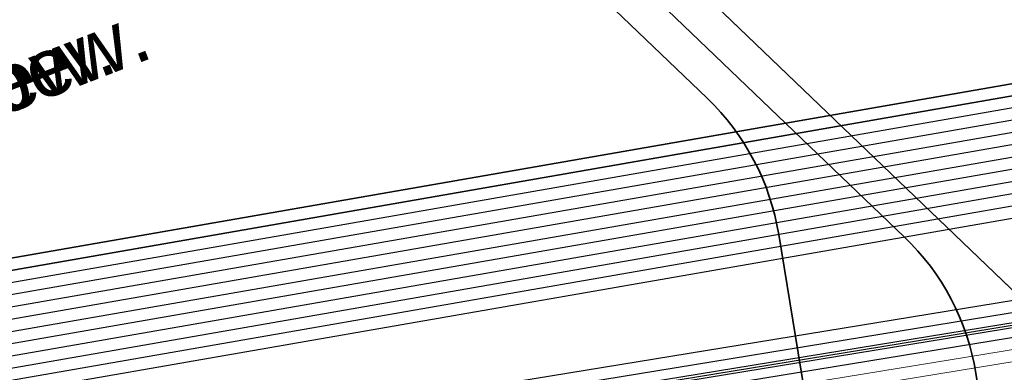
# Model space of a CAD drawing. Header units: metres. Extents: x -502 to 161, y -108 to 174.
# Tile 199 of 256: x -192.21 to -188.15, y -32.22 to -30.77. Entities that reach past the tile are written whole.
import ezdxf

# ---------------------------------------------------------------- set-up
doc = ezdxf.new("R2010")
doc.units = ezdxf.units.M
doc.header["$LTSCALE"] = 0.1
doc.linetypes.add('237', pattern=[93, 75, -18])
for name, color, linetype in [('BRI31-005.05-5p02-Koordinierung Lageplan 4. BA ZOB West 2022-06-15', 7, 'Continuous'), ('BRI31-005.06-5f07-Koordinierung Lageplan 4. BA ZOB Fernbusbahnh', 7, 'Continuous'), ('BRI32-005.02-5f05-Koordinierung Schemaplan 4 BA ZOB Teilbereich', 7, 'Continuous'), ('BRI32-005.03-5f06-Koordinierung Schemaplan 4 BA ZOB Teilbereich 2 Ost - Bahnhofsallee 2023-01-21', 7, 'Continuous')]:
    doc.layers.add(name, color=color, linetype=linetype)
doc.styles.add('Arial', font='arial.ttf')

msp = doc.modelspace()

# ---------------------------------------------------------------- linework, layer by layer
at = {"layer": 'BRI31-005.05-5p02-Koordinierung Lageplan 4. BA ZOB West 2022-06-15', "color": 1, "linetype": 'Continuous', "lineweight": 25, "true_color": 0xff0000, "transparency": 33554687, "flags": 128}
msp.add_lwpolyline([(-225.3387, -11.2374), (-229.5957, -18.1714), (-229.0257, -20.8074), (-227.7997, -27.4074), (-227.6647, -27.9944), (-227.4477, -30.3544), (-224.2937, -35.5024), (-224.0217, -35.9484), (-223.2007, -36.4664), (-222.9157, -36.6434), (-217.6127, -39.5814), (-217.2307, -39.7354), (-214.0777, -39.1054), (-207.9547, -37.3244), (-207.4387, -36.8834), (-205.7427, -35.6354), (-202.5457, -34.9364), (-199.0767, -34.0634), (-192.6107, -32.7734), (-185.6937, -31.6434), (-180.2767, -30.7334), (-179.4717, -30.6334), (-178.4147, -30.7934), (-174.3807, -31.4324)], dxfattribs=at)
at = {"layer": 'BRI31-005.05-5p02-Koordinierung Lageplan 4. BA ZOB West 2022-06-15', "color": 250, "linetype": 'Continuous', "lineweight": 25, "true_color": 0x333333, "transparency": 33554687, "flags": 128}
for points in [[(-225.3307, -11.2434), (-229.5857, -18.1734), (-229.0157, -20.8054), (-227.7897, -27.4054), (-227.6547, -27.9934), (-227.4387, -30.3514), (-224.2857, -35.4974), (-224.0137, -35.9414), (-223.1947, -36.4574), (-222.9107, -36.6354), (-217.6077, -39.5724), (-217.2297, -39.7244), (-214.0807, -39.0964), (-207.9597, -37.3154), (-207.4447, -36.8754), (-205.7467, -35.6254), (-202.5487, -34.9274), (-199.0787, -34.0534), (-192.6127, -32.7634), (-185.6947, -31.6334), (-180.2787, -30.7234), (-179.4717, -30.6234), (-178.4137, -30.7834), (-174.3787, -31.4224)], [(-225.2907, -11.2734), (-229.5327, -18.1824), (-228.9667, -20.7954), (-227.7407, -27.3964), (-227.6047, -27.9884), (-227.3897, -30.3354), (-224.2587, -35.4464), (-223.9867, -35.8994), (-223.1627, -36.4184), (-222.8857, -36.5924), (-217.5837, -39.5284), (-217.0567, -39.7414), (-214.0687, -39.1454), (-207.9377, -37.3614), (-207.4157, -36.9154), (-205.7257, -35.6724), (-202.5377, -34.9764), (-199.0687, -34.1024), (-192.6037, -32.8124), (-185.6867, -31.6824), (-180.2717, -30.7724), (-179.4727, -30.6734), (-178.4207, -30.8324), (-177.8307, -31.0624)], [(-174.3647, -31.3244), (-178.3997, -30.6854), (-179.4697, -30.5234), (-180.2927, -30.6254), (-185.7107, -31.5354), (-192.6307, -32.6654), (-199.0987, -33.9554), (-202.5707, -34.8294), (-205.7887, -35.5314), (-207.5047, -36.7934), (-208.0037, -37.2234), (-214.1047, -38.9984), (-217.2137, -39.6184), (-217.5597, -39.4844), (-222.8607, -36.5494), (-223.1417, -36.3724), (-223.9597, -35.8574), (-224.2067, -35.4344), (-227.3407, -30.3194), (-227.5547, -27.9834), (-227.6917, -27.3874), (-228.9177, -20.7854), (-229.4797, -18.1914), (-225.2507, -11.3034)], [(-174.3717, -31.3734), (-178.4067, -30.7344), (-179.4707, -30.5734), (-180.2857, -30.6744), (-185.7027, -31.5844), (-192.6217, -32.7144), (-199.0887, -34.0044), (-202.5597, -34.8784), (-205.7677, -35.5784), (-207.4747, -36.8344), (-207.9817, -37.2694), (-214.0927, -39.0474), (-217.0437, -39.6364), (-217.5357, -39.4404), (-222.8357, -36.5064), (-223.1087, -36.3344), (-223.9327, -35.8154), (-224.1667, -35.4034), (-227.2917, -30.3034), (-227.5047, -27.9804), (-227.6427, -27.3784), (-228.8687, -20.7754), (-229.4267, -18.2004), (-225.2107, -11.3334)], [(-178.2347, -30.0544), (-179.1357, -29.8924), (-180.3637, -30.1044), (-186.0237, -31.1244), (-193.0907, -32.3544), (-199.2367, -33.3944), (-200.6857, -33.7654), (-202.8467, -34.2434), (-206.2057, -35.0734), (-208.3897, -36.7434), (-214.3777, -38.5134), (-216.5857, -38.7694), (-217.3127, -38.8554), (-222.6167, -36.1834), (-223.7887, -35.3634), (-226.8857, -30.1354), (-227.0657, -27.9414), (-227.1787, -27.2534), (-228.4947, -20.5034), (-229.0277, -18.0634), (-224.7607, -11.6114)], [(-178.2447, -30.1034), (-179.1357, -29.9434), (-180.3547, -30.1534), (-186.0147, -31.1734), (-193.0827, -32.4034), (-199.2267, -33.4434), (-200.6627, -33.8124), (-202.8357, -34.2924), (-206.1837, -35.1194), (-208.3667, -36.7884), (-214.3677, -38.5624), (-216.5857, -38.8194), (-217.1447, -38.8844), (-222.5907, -36.1404), (-223.7507, -35.3284), (-226.8367, -30.1194), (-227.0157, -27.9374), (-227.1297, -27.2434), (-228.4457, -20.4934), (-228.9747, -18.0734), (-224.7217, -11.6424)], [(-178.2547, -30.1524), (-179.1357, -29.9944), (-180.3457, -30.2024), (-186.0057, -31.2224), (-193.0747, -32.4524), (-199.2167, -33.4924), (-200.6567, -33.8604), (-202.8157, -34.3414), (-206.1617, -35.1654), (-208.3437, -36.8334), (-214.3577, -38.6114), (-216.5757, -38.8684), (-216.9747, -38.9144), (-217.1357, -38.8334), (-222.5647, -36.0974), (-223.7127, -35.2934), (-226.7877, -30.1034), (-226.9657, -27.9334), (-227.0807, -27.2334), (-228.3967, -20.4834), (-228.9217, -18.0834), (-224.6827, -11.6734)], [(-224.6437, -11.7044), (-228.8687, -18.0934), (-228.3477, -20.4734), (-227.0317, -27.2234), (-226.9157, -27.9294), (-226.7387, -30.0874), (-223.6747, -35.2584), (-222.5387, -36.0544), (-217.2887, -38.7014), (-216.6117, -38.6224), (-214.4077, -38.3664), (-208.4587, -36.6084), (-206.2717, -34.9354), (-202.8797, -34.0964), (-200.7457, -33.6254), (-199.2667, -33.2474), (-193.1147, -32.2074), (-186.0507, -30.9774), (-180.3907, -29.9574), (-179.1357, -29.7394), (-178.2047, -29.9074)], [(-178.2147, -29.9564), (-179.1357, -29.7904), (-180.3817, -30.0064), (-186.0417, -31.0264), (-193.1067, -32.2564), (-199.2567, -33.2964), (-200.7597, -33.6794), (-202.8687, -34.1454), (-206.2497, -34.9814), (-208.4357, -36.6534), (-214.3977, -38.4154), (-217.1177, -38.7314), (-222.5257, -36.0034), (-223.6367, -35.2234), (-226.6897, -30.0714), (-226.8657, -27.9254), (-226.9827, -27.2134), (-228.2987, -20.4634), (-228.8157, -18.1034), (-224.6047, -11.7354)], [(-178.2247, -30.0054), (-179.1357, -29.8414), (-180.3727, -30.0554), (-186.0327, -31.0754), (-193.0987, -32.3054), (-199.2467, -33.3454), (-200.7697, -33.7334), (-202.8577, -34.1944), (-206.2277, -35.0274), (-208.4127, -36.6984), (-214.3877, -38.4644), (-216.6287, -38.7244), (-216.9477, -38.7614), (-217.1087, -38.6784), (-222.4867, -35.9684), (-223.5987, -35.1884), (-226.6407, -30.0554), (-226.8157, -27.9214), (-226.9337, -27.2034), (-228.2497, -20.4534), (-228.7627, -18.1134), (-224.5657, -11.7664)], [(-178.1847, -29.8094), (-179.1357, -29.6374), (-180.4087, -29.8594), (-186.0687, -30.8794), (-193.1307, -32.1094), (-199.2867, -33.1494), (-202.9127, -33.9494), (-206.3377, -34.7974), (-208.5277, -36.4734), (-214.4377, -38.2194), (-216.6027, -38.4714), (-217.2647, -38.5434), (-222.4607, -35.9254), (-223.5607, -35.1534), (-226.5917, -30.0394), (-226.7657, -27.9174), (-226.8847, -27.1934), (-228.2007, -20.4434), (-228.7097, -18.1234), (-224.5267, -11.7974)], [(-178.1947, -29.8584), (-179.1357, -29.6884), (-180.3997, -29.9084), (-186.0597, -30.9284), (-193.1227, -32.1584), (-199.2767, -33.1984), (-202.9017, -33.9984), (-206.3157, -34.8434), (-208.5047, -36.5184), (-214.4277, -38.2684), (-217.0907, -38.5784), (-222.4567, -35.8684), (-223.5227, -35.1184), (-226.5427, -30.0234), (-226.7157, -27.9134), (-226.8357, -27.1844), (-228.1517, -20.4334), (-228.6567, -18.1334), (-224.4877, -11.8284)], [(-178.1657, -29.7114), (-179.1357, -29.5354), (-180.4267, -29.7614), (-186.0867, -30.7814), (-193.1467, -32.0114), (-199.3047, -33.0514), (-202.9357, -33.8514), (-206.3817, -34.7054), (-208.5737, -36.3834), (-214.4577, -38.1214), (-216.9157, -38.4004), (-217.0637, -38.4194), (-217.1517, -38.4314), (-222.3827, -35.7964), (-223.4467, -35.0484), (-226.4447, -29.9914), (-226.6157, -27.9054), (-226.7377, -27.1634), (-228.0537, -20.4134), (-228.5507, -18.1534), (-224.4097, -11.8904)], [(-178.1747, -29.7604), (-179.1357, -29.5864), (-180.4177, -29.8104), (-186.0777, -30.8304), (-193.1387, -32.0604), (-199.2967, -33.1004), (-202.9237, -33.9004), (-206.3597, -34.7514), (-208.5507, -36.4284), (-214.4477, -38.1704), (-216.9837, -38.4594), (-217.1887, -38.3564), (-222.3567, -35.7534), (-223.4087, -35.0134), (-226.3957, -29.9754), (-226.5657, -27.9014), (-226.6887, -27.1534), (-228.0047, -20.4034), (-228.4977, -18.1634), (-224.3707, -11.9214)]]:
    msp.add_lwpolyline(points, dxfattribs=at)
at = {"layer": 'BRI31-005.05-5p02-Koordinierung Lageplan 4. BA ZOB West 2022-06-15', "color": 114, "linetype": 'Continuous', "lineweight": 25, "true_color": 0x00994c, "transparency": 33554687, "flags": 128}
msp.add_lwpolyline([(-174.3777, -31.4124), (-178.4117, -30.7734), (-179.4707, -30.6134), (-180.2797, -30.7134), (-185.6977, -31.6244), (-192.6137, -32.7544), (-199.0817, -34.0444), (-202.5497, -34.9164), (-205.7517, -35.6174), (-207.4517, -36.8684), (-207.9637, -37.3064), (-214.0827, -39.0854), (-217.2287, -39.7144), (-217.6047, -39.5634), (-222.9057, -36.6254), (-223.1907, -36.4494), (-224.0077, -35.9334), (-224.2767, -35.4914), (-227.4277, -30.3474), (-227.6447, -27.9914), (-227.7807, -27.4034), (-229.0067, -20.8034), (-229.5747, -18.1744), (-225.3227, -11.2494)], dxfattribs=at)
at = {"layer": 'BRI31-005.05-5p02-Koordinierung Lageplan 4. BA ZOB West 2022-06-15', "color": 190, "linetype": 'Continuous', "lineweight": 35, "true_color": 0x7f00ff, "transparency": 33554687, "flags": 128}
for points in [[(-178.1477, -29.6134), (-179.1357, -29.4334), (-180.4447, -29.6634), (-186.1047, -30.6834), (-193.1627, -31.9134), (-199.3207, -32.9534), (-202.9597, -33.7534), (-206.4257, -34.6134), (-208.6197, -36.2934), (-214.4777, -38.0234), (-217.0457, -38.3154), (-217.1367, -38.3264), (-222.3647, -35.6884), (-223.3707, -34.9784), (-226.3467, -29.9594), (-226.5157, -27.8974), (-226.6397, -27.1434), (-227.9557, -20.3934), (-228.4447, -18.1734), (-224.3317, -11.9524)], [(-178.1567, -29.6624), (-179.1357, -29.4844), (-180.4357, -29.7124), (-186.0957, -30.7324), (-193.1547, -31.9624), (-199.3127, -33.0024), (-202.9477, -33.8024), (-206.4037, -34.6594), (-208.5967, -36.3384), (-214.4677, -38.0724), (-216.9517, -38.3544), (-222.3047, -35.6674), (-223.3327, -34.9434), (-226.2977, -29.9434), (-226.4657, -27.8934), (-226.5907, -27.1334), (-227.9067, -20.3834), (-228.3917, -18.1834), (-224.2927, -11.9834)]]:
    msp.add_lwpolyline(points, dxfattribs=at)
at = {"layer": 'BRI31-005.05-5p02-Koordinierung Lageplan 4. BA ZOB West 2022-06-15', "color": 1, "linetype": '237', "lineweight": 25, "true_color": 0xff0000, "transparency": 33554687, "flags": 128}
msp.add_lwpolyline([(-187.8425, -32.151), (-190.1512, -29.9394, -0.155952), (-190.3982, -29.4845), (-190.4449, -29.2389)], format="xyb", dxfattribs=at)
at = {"layer": 'BRI31-005.05-5p02-Koordinierung Lageplan 4. BA ZOB West 2022-06-15', "color": 7, "linetype": 'Continuous', "lineweight": 35, "transparency": 33554687, "flags": 128}
msp.add_lwpolyline([(-188.7845, -33.4796), (-189.0828, -31.6563, 0.162592), (-189.3779, -31.0956), (-190.3587, -30.156), (-190.3587, -30.156, -0.155952), (-190.6929, -29.5406), (-190.6929, -29.5406), (-190.7397, -29.295)], format="xyb", dxfattribs=at)
at = {"layer": 'BRI31-005.05-5p02-Koordinierung Lageplan 4. BA ZOB West 2022-06-15', "color": 3, "linetype": 'Continuous', "lineweight": 35, "true_color": 0x00ff00, "transparency": 33554687, "flags": 128}
msp.add_lwpolyline([(-188.1815, -32.768), (-188.27, -32.2272, 0.162592), (-188.5651, -31.6665), (-190.255, -30.0477), (-190.255, -30.0477, -0.155952), (-190.5456, -29.5125), (-190.5456, -29.5125), (-190.5923, -29.2669)], format="xyb", dxfattribs=at)
at = {"layer": 'BRI31-005.05-5p02-Koordinierung Lageplan 4. BA ZOB West 2022-06-15', "color": 142, "linetype": 'Continuous', "lineweight": 35, "true_color": 0x0099cc, "transparency": 33554687, "flags": 128}
msp.add_lwpolyline([(-191.2766, -29.7559), (-191.4175, -29.9623), (-191.4175, -29.9623, -0.151703), (-192.5794, -30.8838), (-192.5794, -30.8838), (-194.6729, -31.6944), (-194.6729, -31.6944, -0.112521), (-195.7724, -31.8553), (-195.7724, -31.8553), (-195.7724, -31.8553, 0.207166), (-197.6517, -32.4985), (-197.6517, -32.4985), (-198.8603, -33.5983), (-198.8603, -33.5983, 0.273003), (-199.5707, -36.0377), (-199.5707, -36.0377), (-199.0768, -37.9745), (-198.0003, -43.6689, -0.411189), (-199.5737, -46.0017), (-203.0729, -46.7007), (-203.1986, -47.2353)], format="xyb", dxfattribs=at)
at = {"layer": 'BRI31-005.05-5p02-Koordinierung Lageplan 4. BA ZOB West 2022-06-15', "color": 7, "linetype": 'Continuous', "lineweight": 13, "transparency": 33554687, "flags": 128}
for points in [[(-174.4007, -31.5814), (-178.4277, -30.8814), (-179.4737, -30.7234), (-180.2647, -30.8214), (-185.6787, -31.7314), (-192.5947, -32.8614), (-199.0587, -34.1514), (-199.5577, -34.3674), (-199.9217, -34.8074), (-200.1587, -35.2294), (-200.7697, -36.3194)], [(-174.4077, -31.6304), (-178.4347, -30.9304), (-179.4747, -30.7734), (-180.2577, -30.8704), (-185.6707, -31.7804), (-192.5857, -32.9104), (-199.0487, -34.2004), (-199.5267, -34.4084), (-199.8807, -34.8354), (-200.1147, -35.2534), (-200.7257, -36.3434)]]:
    msp.add_lwpolyline(points, dxfattribs=at)
at = {"layer": 'BRI31-005.06-5f07-Koordinierung Lageplan 4. BA ZOB Fernbusbahnh', "color": 1, "linetype": 'Continuous', "lineweight": 20, "true_color": 0xff0000, "transparency": 33554687, "flags": 128}
msp.add_lwpolyline([(-225.3387, -11.2374), (-229.5957, -18.1714), (-229.0257, -20.8074), (-227.7997, -27.4074), (-227.6647, -27.9944), (-227.4477, -30.3544), (-224.2937, -35.5024), (-224.0217, -35.9484), (-223.2007, -36.4664), (-222.9157, -36.6434), (-217.6127, -39.5814), (-217.2307, -39.7354), (-214.0777, -39.1054), (-207.9547, -37.3244), (-207.4387, -36.8834), (-205.7427, -35.6354), (-202.5457, -34.9364), (-199.0767, -34.0634), (-192.6107, -32.7734), (-185.6937, -31.6434), (-180.2767, -30.7334), (-179.4717, -30.6334), (-178.4147, -30.7934), (-174.3807, -31.4324)], dxfattribs=at)
at = {"layer": 'BRI31-005.06-5f07-Koordinierung Lageplan 4. BA ZOB Fernbusbahnh', "color": 250, "linetype": 'Continuous', "lineweight": 20, "true_color": 0x333333, "transparency": 33554687, "flags": 128}
for points in [[(-225.3307, -11.2434), (-229.5857, -18.1734), (-229.0157, -20.8054), (-227.7897, -27.4054), (-227.6547, -27.9934), (-227.4387, -30.3514), (-224.2857, -35.4974), (-224.0137, -35.9414), (-223.1947, -36.4574), (-222.9107, -36.6354), (-217.6077, -39.5724), (-217.2297, -39.7244), (-214.0807, -39.0964), (-207.9597, -37.3154), (-207.4447, -36.8754), (-205.7467, -35.6254), (-202.5487, -34.9274), (-199.0787, -34.0534), (-192.6127, -32.7634), (-185.6947, -31.6334), (-180.2787, -30.7234), (-179.4717, -30.6234), (-178.4137, -30.7834), (-174.3787, -31.4224)], [(-225.2907, -11.2734), (-229.5327, -18.1824), (-228.9667, -20.7954), (-227.7407, -27.3964), (-227.6047, -27.9884), (-227.3897, -30.3354), (-224.2587, -35.4464), (-223.9867, -35.8994), (-223.1627, -36.4184), (-222.8857, -36.5924), (-217.5837, -39.5284), (-217.0567, -39.7414), (-214.0687, -39.1454), (-207.9377, -37.3614), (-207.4157, -36.9154), (-205.7257, -35.6724), (-202.5377, -34.9764), (-199.0687, -34.1024), (-192.6037, -32.8124), (-185.6867, -31.6824), (-180.2717, -30.7724), (-179.4727, -30.6734), (-178.4207, -30.8324), (-177.8307, -31.0624)], [(-174.3647, -31.3244), (-178.3997, -30.6854), (-179.4697, -30.5234), (-180.2927, -30.6254), (-185.7107, -31.5354), (-192.6307, -32.6654), (-199.0987, -33.9554), (-202.5707, -34.8294), (-205.7887, -35.5314), (-207.5047, -36.7934), (-208.0037, -37.2234), (-214.1047, -38.9984), (-217.2137, -39.6184), (-217.5597, -39.4844), (-222.8607, -36.5494), (-223.1417, -36.3724), (-223.9597, -35.8574), (-224.2067, -35.4344), (-227.3407, -30.3194), (-227.5547, -27.9834), (-227.6917, -27.3874), (-228.9177, -20.7854), (-229.4797, -18.1914), (-225.2507, -11.3034)], [(-174.3717, -31.3734), (-178.4067, -30.7344), (-179.4707, -30.5734), (-180.2857, -30.6744), (-185.7027, -31.5844), (-192.6217, -32.7144), (-199.0887, -34.0044), (-202.5597, -34.8784), (-205.7677, -35.5784), (-207.4747, -36.8344), (-207.9817, -37.2694), (-214.0927, -39.0474), (-217.0437, -39.6364), (-217.5357, -39.4404), (-222.8357, -36.5064), (-223.1087, -36.3344), (-223.9327, -35.8154), (-224.1667, -35.4034), (-227.2917, -30.3034), (-227.5047, -27.9804), (-227.6427, -27.3784), (-228.8687, -20.7754), (-229.4267, -18.2004), (-225.2107, -11.3334)], [(-178.2347, -30.0544), (-179.1357, -29.8924), (-180.3637, -30.1044), (-186.0237, -31.1244), (-193.0907, -32.3544), (-199.2367, -33.3944), (-200.6857, -33.7654), (-202.8467, -34.2434), (-206.2057, -35.0734), (-208.3897, -36.7434), (-214.3777, -38.5134), (-216.5857, -38.7694), (-217.3127, -38.8554), (-222.6167, -36.1834), (-223.7887, -35.3634), (-226.8857, -30.1354), (-227.0657, -27.9414), (-227.1787, -27.2534), (-228.4947, -20.5034), (-229.0277, -18.0634), (-224.7607, -11.6114)], [(-178.2447, -30.1034), (-179.1357, -29.9434), (-180.3547, -30.1534), (-186.0147, -31.1734), (-193.0827, -32.4034), (-199.2267, -33.4434), (-200.6627, -33.8124), (-202.8357, -34.2924), (-206.1837, -35.1194), (-208.3667, -36.7884), (-214.3677, -38.5624), (-216.5857, -38.8194), (-217.1447, -38.8844), (-222.5907, -36.1404), (-223.7507, -35.3284), (-226.8367, -30.1194), (-227.0157, -27.9374), (-227.1297, -27.2434), (-228.4457, -20.4934), (-228.9747, -18.0734), (-224.7217, -11.6424)], [(-178.2547, -30.1524), (-179.1357, -29.9944), (-180.3457, -30.2024), (-186.0057, -31.2224), (-193.0747, -32.4524), (-199.2167, -33.4924), (-200.6567, -33.8604), (-202.8157, -34.3414), (-206.1617, -35.1654), (-208.3437, -36.8334), (-214.3577, -38.6114), (-216.5757, -38.8684), (-216.9747, -38.9144), (-217.1357, -38.8334), (-222.5647, -36.0974), (-223.7127, -35.2934), (-226.7877, -30.1034), (-226.9657, -27.9334), (-227.0807, -27.2334), (-228.3967, -20.4834), (-228.9217, -18.0834), (-224.6827, -11.6734)], [(-224.6437, -11.7044), (-228.8687, -18.0934), (-228.3477, -20.4734), (-227.0317, -27.2234), (-226.9157, -27.9294), (-226.7387, -30.0874), (-223.6747, -35.2584), (-222.5387, -36.0544), (-217.2887, -38.7014), (-216.6117, -38.6224), (-214.4077, -38.3664), (-208.4587, -36.6084), (-206.2717, -34.9354), (-202.8797, -34.0964), (-200.7457, -33.6254), (-199.2667, -33.2474), (-193.1147, -32.2074), (-186.0507, -30.9774), (-180.3907, -29.9574), (-179.1357, -29.7394), (-178.2047, -29.9074)], [(-178.2147, -29.9564), (-179.1357, -29.7904), (-180.3817, -30.0064), (-186.0417, -31.0264), (-193.1067, -32.2564), (-199.2567, -33.2964), (-200.7597, -33.6794), (-202.8687, -34.1454), (-206.2497, -34.9814), (-208.4357, -36.6534), (-214.3977, -38.4154), (-217.1177, -38.7314), (-222.5257, -36.0034), (-223.6367, -35.2234), (-226.6897, -30.0714), (-226.8657, -27.9254), (-226.9827, -27.2134), (-228.2987, -20.4634), (-228.8157, -18.1034), (-224.6047, -11.7354)], [(-178.2247, -30.0054), (-179.1357, -29.8414), (-180.3727, -30.0554), (-186.0327, -31.0754), (-193.0987, -32.3054), (-199.2467, -33.3454), (-200.7697, -33.7334), (-202.8577, -34.1944), (-206.2277, -35.0274), (-208.4127, -36.6984), (-214.3877, -38.4644), (-216.6287, -38.7244), (-216.9477, -38.7614), (-217.1087, -38.6784), (-222.4867, -35.9684), (-223.5987, -35.1884), (-226.6407, -30.0554), (-226.8157, -27.9214), (-226.9337, -27.2034), (-228.2497, -20.4534), (-228.7627, -18.1134), (-224.5657, -11.7664)], [(-178.1847, -29.8094), (-179.1357, -29.6374), (-180.4087, -29.8594), (-186.0687, -30.8794), (-193.1307, -32.1094), (-199.2867, -33.1494), (-202.9127, -33.9494), (-206.3377, -34.7974), (-208.5277, -36.4734), (-214.4377, -38.2194), (-216.6027, -38.4714), (-217.2647, -38.5434), (-222.4607, -35.9254), (-223.5607, -35.1534), (-226.5917, -30.0394), (-226.7657, -27.9174), (-226.8847, -27.1934), (-228.2007, -20.4434), (-228.7097, -18.1234), (-224.5267, -11.7974)], [(-178.1947, -29.8584), (-179.1357, -29.6884), (-180.3997, -29.9084), (-186.0597, -30.9284), (-193.1227, -32.1584), (-199.2767, -33.1984), (-202.9017, -33.9984), (-206.3157, -34.8434), (-208.5047, -36.5184), (-214.4277, -38.2684), (-217.0907, -38.5784), (-222.4567, -35.8684), (-223.5227, -35.1184), (-226.5427, -30.0234), (-226.7157, -27.9134), (-226.8357, -27.1844), (-228.1517, -20.4334), (-228.6567, -18.1334), (-224.4877, -11.8284)], [(-178.1657, -29.7114), (-179.1357, -29.5354), (-180.4267, -29.7614), (-186.0867, -30.7814), (-193.1467, -32.0114), (-199.3047, -33.0514), (-202.9357, -33.8514), (-206.3817, -34.7054), (-208.5737, -36.3834), (-214.4577, -38.1214), (-216.9157, -38.4004), (-217.0637, -38.4194), (-217.1517, -38.4314), (-222.3827, -35.7964), (-223.4467, -35.0484), (-226.4447, -29.9914), (-226.6157, -27.9054), (-226.7377, -27.1634), (-228.0537, -20.4134), (-228.5507, -18.1534), (-224.4097, -11.8904)], [(-178.1747, -29.7604), (-179.1357, -29.5864), (-180.4177, -29.8104), (-186.0777, -30.8304), (-193.1387, -32.0604), (-199.2967, -33.1004), (-202.9237, -33.9004), (-206.3597, -34.7514), (-208.5507, -36.4284), (-214.4477, -38.1704), (-216.9837, -38.4594), (-217.1887, -38.3564), (-222.3567, -35.7534), (-223.4087, -35.0134), (-226.3957, -29.9754), (-226.5657, -27.9014), (-226.6887, -27.1534), (-228.0047, -20.4034), (-228.4977, -18.1634), (-224.3707, -11.9214)]]:
    msp.add_lwpolyline(points, dxfattribs=at)
at = {"layer": 'BRI31-005.06-5f07-Koordinierung Lageplan 4. BA ZOB Fernbusbahnh', "color": 114, "linetype": 'Continuous', "lineweight": 20, "true_color": 0x00994c, "transparency": 33554687, "flags": 128}
msp.add_lwpolyline([(-174.3777, -31.4124), (-178.4117, -30.7734), (-179.4707, -30.6134), (-180.2797, -30.7134), (-185.6977, -31.6244), (-192.6137, -32.7544), (-199.0817, -34.0444), (-202.5497, -34.9164), (-205.7517, -35.6174), (-207.4517, -36.8684), (-207.9637, -37.3064), (-214.0827, -39.0854), (-217.2287, -39.7144), (-217.6047, -39.5634), (-222.9057, -36.6254), (-223.1907, -36.4494), (-224.0077, -35.9334), (-224.2767, -35.4914), (-227.4277, -30.3474), (-227.6447, -27.9914), (-227.7807, -27.4034), (-229.0067, -20.8034), (-229.5747, -18.1744), (-225.3227, -11.2494)], dxfattribs=at)
at = {"layer": 'BRI31-005.06-5f07-Koordinierung Lageplan 4. BA ZOB Fernbusbahnh', "color": 190, "linetype": 'Continuous', "lineweight": 30, "true_color": 0x7f00ff, "transparency": 33554687, "flags": 128}
for points in [[(-178.1477, -29.6134), (-179.1357, -29.4334), (-180.4447, -29.6634), (-186.1047, -30.6834), (-193.1627, -31.9134), (-199.3207, -32.9534), (-202.9597, -33.7534), (-206.4257, -34.6134), (-208.6197, -36.2934), (-214.4777, -38.0234), (-217.0457, -38.3154), (-217.1367, -38.3264), (-222.3647, -35.6884), (-223.3707, -34.9784), (-226.3467, -29.9594), (-226.5157, -27.8974), (-226.6397, -27.1434), (-227.9557, -20.3934), (-228.4447, -18.1734), (-224.3317, -11.9524)], [(-178.1567, -29.6624), (-179.1357, -29.4844), (-180.4357, -29.7124), (-186.0957, -30.7324), (-193.1547, -31.9624), (-199.3127, -33.0024), (-202.9477, -33.8024), (-206.4037, -34.6594), (-208.5967, -36.3384), (-214.4677, -38.0724), (-216.9517, -38.3544), (-222.3047, -35.6674), (-223.3327, -34.9434), (-226.2977, -29.9434), (-226.4657, -27.8934), (-226.5907, -27.1334), (-227.9067, -20.3834), (-228.3917, -18.1834), (-224.2927, -11.9834)]]:
    msp.add_lwpolyline(points, dxfattribs=at)
at = {"layer": 'BRI31-005.06-5f07-Koordinierung Lageplan 4. BA ZOB Fernbusbahnh', "color": 1, "linetype": '237', "lineweight": 20, "true_color": 0xff0000, "transparency": 33554687, "flags": 128}
msp.add_lwpolyline([(-187.8425, -32.151), (-190.1512, -29.9394, -0.155952), (-190.3982, -29.4845), (-190.4449, -29.2389)], format="xyb", dxfattribs=at)
at = {"layer": 'BRI31-005.06-5f07-Koordinierung Lageplan 4. BA ZOB Fernbusbahnh', "color": 7, "linetype": 'Continuous', "lineweight": 30, "transparency": 33554687, "flags": 128}
msp.add_lwpolyline([(-188.7845, -33.4796), (-189.0828, -31.6563, 0.162592), (-189.3779, -31.0956), (-190.3587, -30.156), (-190.3587, -30.156, -0.155952), (-190.6929, -29.5406), (-190.6929, -29.5406), (-190.7397, -29.295)], format="xyb", dxfattribs=at)
at = {"layer": 'BRI31-005.06-5f07-Koordinierung Lageplan 4. BA ZOB Fernbusbahnh', "color": 3, "linetype": 'Continuous', "lineweight": 30, "true_color": 0x00ff00, "transparency": 33554687, "flags": 128}
msp.add_lwpolyline([(-188.1815, -32.768), (-188.27, -32.2272, 0.162592), (-188.5651, -31.6665), (-190.255, -30.0477), (-190.255, -30.0477, -0.155952), (-190.5456, -29.5125), (-190.5456, -29.5125), (-190.5923, -29.2669)], format="xyb", dxfattribs=at)
at = {"layer": 'BRI31-005.06-5f07-Koordinierung Lageplan 4. BA ZOB Fernbusbahnh', "color": 142, "linetype": 'Continuous', "lineweight": 30, "true_color": 0x0099cc, "transparency": 33554687, "flags": 128}
msp.add_lwpolyline([(-191.2766, -29.7559), (-191.4175, -29.9623), (-191.4175, -29.9623, -0.151703), (-192.5794, -30.8838), (-192.5794, -30.8838), (-194.6729, -31.6944), (-194.6729, -31.6944, -0.112521), (-195.7724, -31.8553), (-195.7724, -31.8553), (-195.7724, -31.8553, 0.207166), (-197.6517, -32.4985), (-197.6517, -32.4985), (-198.8603, -33.5983), (-198.8603, -33.5983, 0.273003), (-199.5707, -36.0377), (-199.5707, -36.0377), (-199.0768, -37.9745), (-198.0003, -43.6689, -0.411189), (-199.5737, -46.0017), (-203.0729, -46.7007), (-203.1986, -47.2353)], format="xyb", dxfattribs=at)
at = {"layer": 'BRI31-005.06-5f07-Koordinierung Lageplan 4. BA ZOB Fernbusbahnh', "color": 7, "linetype": 'Continuous', "lineweight": 9, "transparency": 33554687, "flags": 128}
for points in [[(-174.4007, -31.5814), (-178.4277, -30.8814), (-179.4737, -30.7234), (-180.2647, -30.8214), (-185.6787, -31.7314), (-192.5947, -32.8614), (-199.0587, -34.1514), (-199.5577, -34.3674), (-199.9217, -34.8074), (-200.1587, -35.2294), (-200.7697, -36.3194)], [(-174.4077, -31.6304), (-178.4347, -30.9304), (-179.4747, -30.7734), (-180.2577, -30.8704), (-185.6707, -31.7804), (-192.5857, -32.9104), (-199.0487, -34.2004), (-199.5267, -34.4084), (-199.8807, -34.8354), (-200.1147, -35.2534), (-200.7257, -36.3434)]]:
    msp.add_lwpolyline(points, dxfattribs=at)
at = {"layer": 'BRI31-005.06-5f07-Koordinierung Lageplan 4. BA ZOB Fernbusbahnh', "color": 2, "linetype": 'Continuous', "true_color": 0xffff00, "transparency": 33554687}
msp.add_solid([(-176.6847, -31.3618), (-176.6231, -31.7064), (-190.3817, -33.8133), (-190.32, -34.1578)], dxfattribs=at)
at = {"layer": 'BRI32-005.02-5f05-Koordinierung Schemaplan 4 BA ZOB Teilbereich', "color": 250, "linetype": 'Continuous', "lineweight": 25, "true_color": 0x333333, "transparency": 33554687, "flags": 128}
for points in [[(-174.3647, -31.3244), (-178.3997, -30.6854), (-179.4697, -30.5234), (-180.2927, -30.6254), (-185.7107, -31.5354), (-192.6307, -32.6654), (-199.0987, -33.9554), (-202.5707, -34.8294), (-205.7887, -35.5314), (-207.5047, -36.7934), (-208.0037, -37.2234), (-214.1047, -38.9984), (-217.2137, -39.6184), (-217.5597, -39.4844), (-222.8607, -36.5494), (-223.1417, -36.3724), (-223.9597, -35.8574), (-224.2067, -35.4344), (-227.3407, -30.3194), (-227.5547, -27.9834), (-227.6917, -27.3874), (-228.9177, -20.7854), (-229.4797, -18.1914), (-225.2507, -11.3034)], [(-174.3717, -31.3734), (-178.4067, -30.7344), (-179.4707, -30.5734), (-180.2857, -30.6744), (-185.7027, -31.5844), (-192.6217, -32.7144), (-199.0887, -34.0044), (-202.5597, -34.8784), (-205.7677, -35.5784), (-207.4747, -36.8344), (-207.9817, -37.2694), (-214.0927, -39.0474), (-217.0437, -39.6364), (-217.5357, -39.4404), (-222.8357, -36.5064), (-223.1087, -36.3344), (-223.9327, -35.8154), (-224.1667, -35.4034), (-227.2917, -30.3034), (-227.5047, -27.9804), (-227.6427, -27.3784), (-228.8687, -20.7754), (-229.4267, -18.2004), (-225.2107, -11.3334)], [(-178.2347, -30.0544), (-179.1357, -29.8924), (-180.3637, -30.1044), (-186.0237, -31.1244), (-193.0907, -32.3544), (-199.2367, -33.3944), (-200.6857, -33.7654), (-202.8467, -34.2434), (-206.2057, -35.0734), (-208.3897, -36.7434), (-214.3777, -38.5134), (-216.5857, -38.7694), (-217.3127, -38.8554), (-222.6167, -36.1834), (-223.7887, -35.3634), (-226.8857, -30.1354), (-227.0657, -27.9414), (-227.1787, -27.2534), (-228.4947, -20.5034), (-229.0277, -18.0634), (-224.7607, -11.6114)], [(-178.2447, -30.1034), (-179.1357, -29.9434), (-180.3547, -30.1534), (-186.0147, -31.1734), (-193.0827, -32.4034), (-199.2267, -33.4434), (-200.6627, -33.8124), (-202.8357, -34.2924), (-206.1837, -35.1194), (-208.3667, -36.7884), (-214.3677, -38.5624), (-216.5857, -38.8194), (-217.1447, -38.8844), (-222.5907, -36.1404), (-223.7507, -35.3284), (-226.8367, -30.1194), (-227.0157, -27.9374), (-227.1297, -27.2434), (-228.4457, -20.4934), (-228.9747, -18.0734), (-224.7217, -11.6424)], [(-178.2547, -30.1524), (-179.1357, -29.9944), (-180.3457, -30.2024), (-186.0057, -31.2224), (-193.0747, -32.4524), (-199.2167, -33.4924), (-200.6567, -33.8604), (-202.8157, -34.3414), (-206.1617, -35.1654), (-208.3437, -36.8334), (-214.3577, -38.6114), (-216.5757, -38.8684), (-216.9747, -38.9144), (-217.1357, -38.8334), (-222.5647, -36.0974), (-223.7127, -35.2934), (-226.7877, -30.1034), (-226.9657, -27.9334), (-227.0807, -27.2334), (-228.3967, -20.4834), (-228.9217, -18.0834), (-224.6827, -11.6734)], [(-224.6437, -11.7044), (-228.8687, -18.0934), (-228.3477, -20.4734), (-227.0317, -27.2234), (-226.9157, -27.9294), (-226.7387, -30.0874), (-223.6747, -35.2584), (-222.5387, -36.0544), (-217.2887, -38.7014), (-216.6117, -38.6224), (-214.4077, -38.3664), (-208.4587, -36.6084), (-206.2717, -34.9354), (-202.8797, -34.0964), (-200.7457, -33.6254), (-199.2667, -33.2474), (-193.1147, -32.2074), (-186.0507, -30.9774), (-180.3907, -29.9574), (-179.1357, -29.7394), (-178.2047, -29.9074)], [(-178.2147, -29.9564), (-179.1357, -29.7904), (-180.3817, -30.0064), (-186.0417, -31.0264), (-193.1067, -32.2564), (-199.2567, -33.2964), (-200.7597, -33.6794), (-202.8687, -34.1454), (-206.2497, -34.9814), (-208.4357, -36.6534), (-214.3977, -38.4154), (-217.1177, -38.7314), (-222.5257, -36.0034), (-223.6367, -35.2234), (-226.6897, -30.0714), (-226.8657, -27.9254), (-226.9827, -27.2134), (-228.2987, -20.4634), (-228.8157, -18.1034), (-224.6047, -11.7354)], [(-178.2247, -30.0054), (-179.1357, -29.8414), (-180.3727, -30.0554), (-186.0327, -31.0754), (-193.0987, -32.3054), (-199.2467, -33.3454), (-200.7697, -33.7334), (-202.8577, -34.1944), (-206.2277, -35.0274), (-208.4127, -36.6984), (-214.3877, -38.4644), (-216.6287, -38.7244), (-216.9477, -38.7614), (-217.1087, -38.6784), (-222.4867, -35.9684), (-223.5987, -35.1884), (-226.6407, -30.0554), (-226.8157, -27.9214), (-226.9337, -27.2034), (-228.2497, -20.4534), (-228.7627, -18.1134), (-224.5657, -11.7664)], [(-178.1657, -29.7114), (-179.1357, -29.5354), (-180.4267, -29.7614), (-186.0867, -30.7814), (-193.1467, -32.0114), (-199.3047, -33.0514), (-202.9357, -33.8514), (-206.3817, -34.7054), (-208.5737, -36.3834), (-214.4577, -38.1214), (-216.9157, -38.4004), (-217.0637, -38.4194), (-217.1517, -38.4314), (-222.3827, -35.7964), (-223.4467, -35.0484), (-226.4447, -29.9914), (-226.6157, -27.9054), (-226.7377, -27.1634), (-228.0537, -20.4134), (-228.5507, -18.1534), (-224.4097, -11.8904)], [(-178.1747, -29.7604), (-179.1357, -29.5864), (-180.4177, -29.8104), (-186.0777, -30.8304), (-193.1387, -32.0604), (-199.2967, -33.1004), (-202.9237, -33.9004), (-206.3597, -34.7514), (-208.5507, -36.4284), (-214.4477, -38.1704), (-216.9837, -38.4594), (-217.1887, -38.3564), (-222.3567, -35.7534), (-223.4087, -35.0134), (-226.3957, -29.9754), (-226.5657, -27.9014), (-226.6887, -27.1534), (-228.0047, -20.4034), (-228.4977, -18.1634), (-224.3707, -11.9214)]]:
    msp.add_lwpolyline(points, dxfattribs=at)
at = {"layer": 'BRI32-005.02-5f05-Koordinierung Schemaplan 4 BA ZOB Teilbereich', "color": 190, "linetype": 'Continuous', "lineweight": 35, "true_color": 0x7f00ff, "transparency": 33554687, "flags": 128}
for points in [[(-178.1477, -29.6134), (-179.1357, -29.4334), (-180.4447, -29.6634), (-186.1047, -30.6834), (-193.1627, -31.9134), (-199.3207, -32.9534), (-202.9597, -33.7534), (-206.4257, -34.6134), (-208.6197, -36.2934), (-214.4777, -38.0234), (-217.0457, -38.3154), (-217.1367, -38.3264), (-222.3647, -35.6884), (-223.3707, -34.9784), (-226.3467, -29.9594), (-226.5157, -27.8974), (-226.6397, -27.1434), (-227.9557, -20.3934), (-228.4447, -18.1734), (-224.3317, -11.9524)], [(-178.1567, -29.6624), (-179.1357, -29.4844), (-180.4357, -29.7124), (-186.0957, -30.7324), (-193.1547, -31.9624), (-199.3127, -33.0024), (-202.9477, -33.8024), (-206.4037, -34.6594), (-208.5967, -36.3384), (-214.4677, -38.0724), (-216.9517, -38.3544), (-222.3047, -35.6674), (-223.3327, -34.9434), (-226.2977, -29.9434), (-226.4657, -27.8934), (-226.5907, -27.1334), (-227.9067, -20.3834), (-228.3917, -18.1834), (-224.2927, -11.9834)]]:
    msp.add_lwpolyline(points, dxfattribs=at)
at = {"layer": 'BRI32-005.03-5f06-Koordinierung Schemaplan 4 BA ZOB Teilbereich 2 Ost - Bahnhofsallee 2023-01-21', "color": 250, "linetype": 'Continuous', "lineweight": 20, "true_color": 0x333333, "transparency": 33554687, "flags": 128}
for points in [[(-174.3647, -31.3244), (-178.3997, -30.6854), (-179.4697, -30.5234), (-180.2927, -30.6254), (-185.7107, -31.5354), (-192.6307, -32.6654), (-199.0987, -33.9554), (-202.5707, -34.8294), (-205.7887, -35.5314), (-207.5047, -36.7934), (-208.0037, -37.2234), (-214.1047, -38.9984), (-217.2137, -39.6184), (-217.5597, -39.4844), (-222.8607, -36.5494), (-223.1417, -36.3724), (-223.9597, -35.8574), (-224.2067, -35.4344), (-227.3407, -30.3194), (-227.5547, -27.9834), (-227.6917, -27.3874), (-228.9177, -20.7854), (-229.4797, -18.1914), (-225.2507, -11.3034)], [(-174.3717, -31.3734), (-178.4067, -30.7344), (-179.4707, -30.5734), (-180.2857, -30.6744), (-185.7027, -31.5844), (-192.6217, -32.7144), (-199.0887, -34.0044), (-202.5597, -34.8784), (-205.7677, -35.5784), (-207.4747, -36.8344), (-207.9817, -37.2694), (-214.0927, -39.0474), (-217.0437, -39.6364), (-217.5357, -39.4404), (-222.8357, -36.5064), (-223.1087, -36.3344), (-223.9327, -35.8154), (-224.1667, -35.4034), (-227.2917, -30.3034), (-227.5047, -27.9804), (-227.6427, -27.3784), (-228.8687, -20.7754), (-229.4267, -18.2004), (-225.2107, -11.3334)], [(-178.2347, -30.0544), (-179.1357, -29.8924), (-180.3637, -30.1044), (-186.0237, -31.1244), (-193.0907, -32.3544), (-199.2367, -33.3944), (-200.6857, -33.7654), (-202.8467, -34.2434), (-206.2057, -35.0734), (-208.3897, -36.7434), (-214.3777, -38.5134), (-216.5857, -38.7694), (-217.3127, -38.8554), (-222.6167, -36.1834), (-223.7887, -35.3634), (-226.8857, -30.1354), (-227.0657, -27.9414), (-227.1787, -27.2534), (-228.4947, -20.5034), (-229.0277, -18.0634), (-224.7607, -11.6114)], [(-178.2447, -30.1034), (-179.1357, -29.9434), (-180.3547, -30.1534), (-186.0147, -31.1734), (-193.0827, -32.4034), (-199.2267, -33.4434), (-200.6627, -33.8124), (-202.8357, -34.2924), (-206.1837, -35.1194), (-208.3667, -36.7884), (-214.3677, -38.5624), (-216.5857, -38.8194), (-217.1447, -38.8844), (-222.5907, -36.1404), (-223.7507, -35.3284), (-226.8367, -30.1194), (-227.0157, -27.9374), (-227.1297, -27.2434), (-228.4457, -20.4934), (-228.9747, -18.0734), (-224.7217, -11.6424)], [(-178.2547, -30.1524), (-179.1357, -29.9944), (-180.3457, -30.2024), (-186.0057, -31.2224), (-193.0747, -32.4524), (-199.2167, -33.4924), (-200.6567, -33.8604), (-202.8157, -34.3414), (-206.1617, -35.1654), (-208.3437, -36.8334), (-214.3577, -38.6114), (-216.5757, -38.8684), (-216.9747, -38.9144), (-217.1357, -38.8334), (-222.5647, -36.0974), (-223.7127, -35.2934), (-226.7877, -30.1034), (-226.9657, -27.9334), (-227.0807, -27.2334), (-228.3967, -20.4834), (-228.9217, -18.0834), (-224.6827, -11.6734)], [(-224.6437, -11.7044), (-228.8687, -18.0934), (-228.3477, -20.4734), (-227.0317, -27.2234), (-226.9157, -27.9294), (-226.7387, -30.0874), (-223.6747, -35.2584), (-222.5387, -36.0544), (-217.2887, -38.7014), (-216.6117, -38.6224), (-214.4077, -38.3664), (-208.4587, -36.6084), (-206.2717, -34.9354), (-202.8797, -34.0964), (-200.7457, -33.6254), (-199.2667, -33.2474), (-193.1147, -32.2074), (-186.0507, -30.9774), (-180.3907, -29.9574), (-179.1357, -29.7394), (-178.2047, -29.9074)], [(-178.2147, -29.9564), (-179.1357, -29.7904), (-180.3817, -30.0064), (-186.0417, -31.0264), (-193.1067, -32.2564), (-199.2567, -33.2964), (-200.7597, -33.6794), (-202.8687, -34.1454), (-206.2497, -34.9814), (-208.4357, -36.6534), (-214.3977, -38.4154), (-217.1177, -38.7314), (-222.5257, -36.0034), (-223.6367, -35.2234), (-226.6897, -30.0714), (-226.8657, -27.9254), (-226.9827, -27.2134), (-228.2987, -20.4634), (-228.8157, -18.1034), (-224.6047, -11.7354)], [(-178.2247, -30.0054), (-179.1357, -29.8414), (-180.3727, -30.0554), (-186.0327, -31.0754), (-193.0987, -32.3054), (-199.2467, -33.3454), (-200.7697, -33.7334), (-202.8577, -34.1944), (-206.2277, -35.0274), (-208.4127, -36.6984), (-214.3877, -38.4644), (-216.6287, -38.7244), (-216.9477, -38.7614), (-217.1087, -38.6784), (-222.4867, -35.9684), (-223.5987, -35.1884), (-226.6407, -30.0554), (-226.8157, -27.9214), (-226.9337, -27.2034), (-228.2497, -20.4534), (-228.7627, -18.1134), (-224.5657, -11.7664)], [(-178.1847, -29.8094), (-179.1357, -29.6374), (-180.4087, -29.8594), (-186.0687, -30.8794), (-193.1307, -32.1094), (-199.2867, -33.1494), (-202.9127, -33.9494), (-206.3377, -34.7974), (-208.5277, -36.4734), (-214.4377, -38.2194), (-216.6027, -38.4714), (-217.2647, -38.5434), (-222.4607, -35.9254), (-223.5607, -35.1534), (-226.5917, -30.0394), (-226.7657, -27.9174), (-226.8847, -27.1934), (-228.2007, -20.4434), (-228.7097, -18.1234), (-224.5267, -11.7974)], [(-178.1947, -29.8584), (-179.1357, -29.6884), (-180.3997, -29.9084), (-186.0597, -30.9284), (-193.1227, -32.1584), (-199.2767, -33.1984), (-202.9017, -33.9984), (-206.3157, -34.8434), (-208.5047, -36.5184), (-214.4277, -38.2684), (-217.0907, -38.5784), (-222.4567, -35.8684), (-223.5227, -35.1184), (-226.5427, -30.0234), (-226.7157, -27.9134), (-226.8357, -27.1844), (-228.1517, -20.4334), (-228.6567, -18.1334), (-224.4877, -11.8284)], [(-178.1657, -29.7114), (-179.1357, -29.5354), (-180.4267, -29.7614), (-186.0867, -30.7814), (-193.1467, -32.0114), (-199.3047, -33.0514), (-202.9357, -33.8514), (-206.3817, -34.7054), (-208.5737, -36.3834), (-214.4577, -38.1214), (-216.9157, -38.4004), (-217.0637, -38.4194), (-217.1517, -38.4314), (-222.3827, -35.7964), (-223.4467, -35.0484), (-226.4447, -29.9914), (-226.6157, -27.9054), (-226.7377, -27.1634), (-228.0537, -20.4134), (-228.5507, -18.1534), (-224.4097, -11.8904)], [(-178.1747, -29.7604), (-179.1357, -29.5864), (-180.4177, -29.8104), (-186.0777, -30.8304), (-193.1387, -32.0604), (-199.2967, -33.1004), (-202.9237, -33.9004), (-206.3597, -34.7514), (-208.5507, -36.4284), (-214.4477, -38.1704), (-216.9837, -38.4594), (-217.1887, -38.3564), (-222.3567, -35.7534), (-223.4087, -35.0134), (-226.3957, -29.9754), (-226.5657, -27.9014), (-226.6887, -27.1534), (-228.0047, -20.4034), (-228.4977, -18.1634), (-224.3707, -11.9214)]]:
    msp.add_lwpolyline(points, dxfattribs=at)
at = {"layer": 'BRI32-005.03-5f06-Koordinierung Schemaplan 4 BA ZOB Teilbereich 2 Ost - Bahnhofsallee 2023-01-21', "color": 190, "linetype": 'Continuous', "lineweight": 30, "true_color": 0x7f00ff, "transparency": 33554687, "flags": 128}
for points in [[(-178.1477, -29.6134), (-179.1357, -29.4334), (-180.4447, -29.6634), (-186.1047, -30.6834), (-193.1627, -31.9134), (-199.3207, -32.9534), (-202.9597, -33.7534), (-206.4257, -34.6134), (-208.6197, -36.2934), (-214.4777, -38.0234), (-217.0457, -38.3154), (-217.1367, -38.3264), (-222.3647, -35.6884), (-223.3707, -34.9784), (-226.3467, -29.9594), (-226.5157, -27.8974), (-226.6397, -27.1434), (-227.9557, -20.3934), (-228.4447, -18.1734), (-224.3317, -11.9524)], [(-178.1567, -29.6624), (-179.1357, -29.4844), (-180.4357, -29.7124), (-186.0957, -30.7324), (-193.1547, -31.9624), (-199.3127, -33.0024), (-202.9477, -33.8024), (-206.4037, -34.6594), (-208.5967, -36.3384), (-214.4677, -38.0724), (-216.9517, -38.3544), (-222.3047, -35.6674), (-223.3327, -34.9434), (-226.2977, -29.9434), (-226.4657, -27.8934), (-226.5907, -27.1334), (-227.9067, -20.3834), (-228.3917, -18.1834), (-224.2927, -11.9834)]]:
    msp.add_lwpolyline(points, dxfattribs=at)
at = {"layer": 'BRI32-005.03-5f06-Koordinierung Schemaplan 4 BA ZOB Teilbereich 2 Ost - Bahnhofsallee 2023-01-21', "color": 7, "linetype": 'Continuous', "lineweight": 9, "transparency": 33554687, "flags": 128}
for points in [[(-174.4007, -31.5814), (-178.4277, -30.8814), (-179.4737, -30.7234), (-180.2647, -30.8214), (-185.6787, -31.7314), (-192.5947, -32.8614), (-199.0587, -34.1514), (-199.5577, -34.3674), (-199.9217, -34.8074), (-200.1587, -35.2294), (-200.7697, -36.3194)], [(-174.4077, -31.6304), (-178.4347, -30.9304), (-179.4747, -30.7734), (-180.2577, -30.8704), (-185.6707, -31.7804), (-192.5857, -32.9104), (-199.0487, -34.2004), (-199.5267, -34.4084), (-199.8807, -34.8354), (-200.1147, -35.2534), (-200.7257, -36.3434)]]:
    msp.add_lwpolyline(points, dxfattribs=at)

# ---------------------------------------------------------------- texts
at = {"layer": 'BRI31-005.05-5p02-Koordinierung Lageplan 4. BA ZOB West 2022-06-15', "color": 5, "true_color": 0x0000ff, "transparency": 33554687, "insert": (-194.6814, -31.8398), "char_height": 0.24, "attachment_point": 1, "rotation": 21.1654, "line_spacing_factor": 0.25, "style": 'Arial'}
msp.add_mtext('Druckltg. Baumbew.', dxfattribs=at)
at = {"layer": 'BRI31-005.06-5f07-Koordinierung Lageplan 4. BA ZOB Fernbusbahnh', "color": 5, "true_color": 0x0000ff, "transparency": 33554687, "insert": (-194.5354, -31.7833), "char_height": 0.24, "attachment_point": 1, "rotation": 21.1654, "line_spacing_factor": 0.25, "style": 'Arial'}
msp.add_mtext('Druckltg. Baumbew.', dxfattribs=at)

doc.saveas('drawing.dxf')
